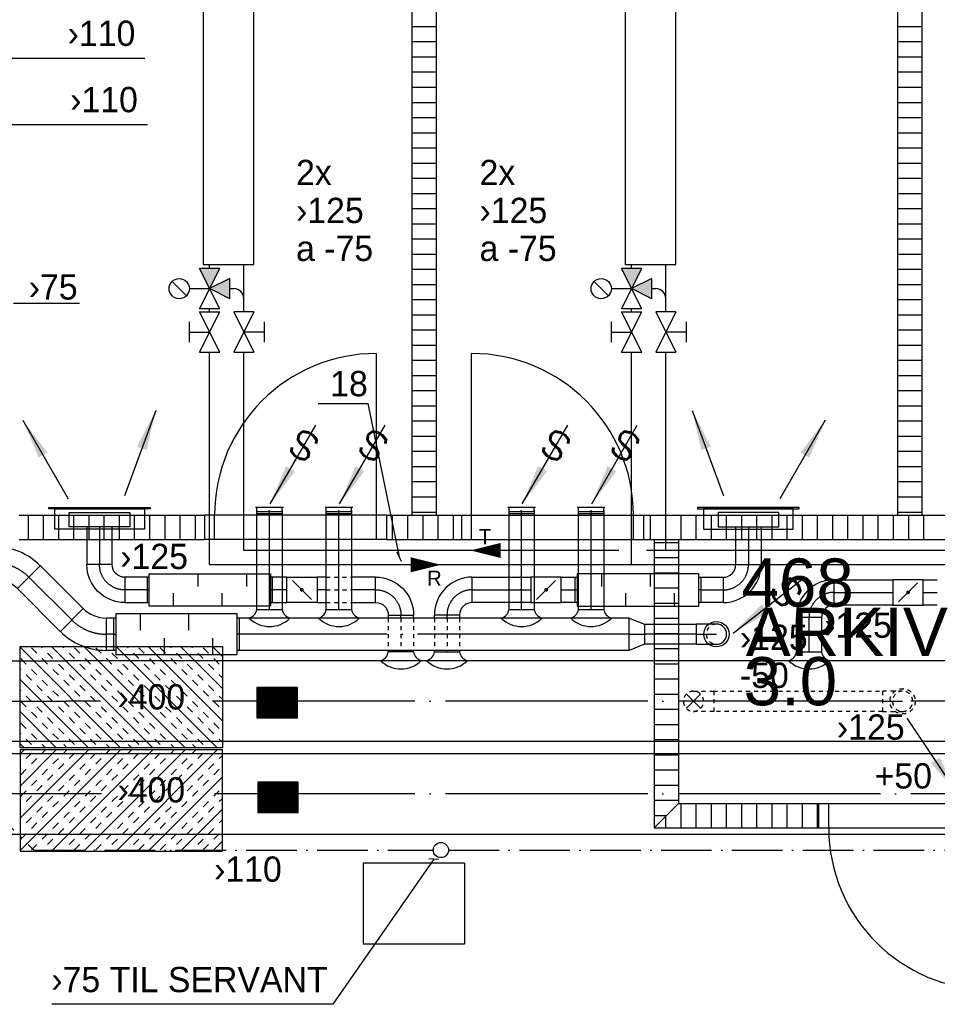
# Model space of a CAD drawing. Header units: millimetres. Extents: x 0 to 83130, y 0 to 53088.
# Tile 10 of 105: x 15207 to 19741, y 13316 to 18184. Entities that reach past the tile are written whole.
import ezdxf
from ezdxf.enums import TextEntityAlignment as Align

# ---------------------------------------------------------------- set-up
doc = ezdxf.new("R2010")
doc.units = ezdxf.units.MM
doc.header["$LTSCALE"] = 50
doc.header["$MEASUREMENT"] = 0
doc.header["$PDMODE"] = 1
for name, pattern in [('2V-CENT', [23, 20, -1.5, 0, -1.5]), ('V-GOMD', [0.8, 0.4, -0.4]), ('V-KU', [2, 1, 1]), ('V-SPV', [7, 5, -1, 0, -1]), ('V-V', [2, 1, 1])]:
    doc.linetypes.add(name, pattern=pattern)
doc.layers.get('0').update_dxf_attribs({"linetype": 'CONTINUOUS'})
for name, color, linetype in [('20604A200D001$0$832 Rominfo', 7, 'CONTINUOUS'), ('20604A200D001$0$A12-HEL4', 251, 'CONTINUOUS'), ('20604A200D001$0$A24-HEL1', 251, 'CONTINUOUS'), ('20604A200D001$0$A24-HEL2', 251, 'CONTINUOUS'), ('20604A200D001$0$A24-SKR1', 251, 'CONTINUOUS'), ('V060-', 3, 'CONTINUOUS'), ('V061-', 1, 'CONTINUOUS'), ('V070-', 3, 'CONTINUOUS'), ('V071-', 1, 'CONTINUOUS'), ('V090-', 2, 'CONTINUOUS'), ('V091-', 1, 'CONTINUOUS'), ('V110', 1, 'CONTINUOUS'), ('V110-', 6, 'CONTINUOUS'), ('V111-', 1, 'CONTINUOUS'), ('xref', 7, 'CONTINUOUS')]:
    doc.layers.add(name, color=color, linetype=linetype)
doc.styles.add('20604A200D001$0$Arial', font='arial.ttf', dxfattribs={"height": 238.125})
doc.styles.add('FISO', font='fiso')
doc.styles.add('ISO', font='ISO')
doc.styles.add('SIMPLEX', font='SIMPLEX')

# ---------------------------------------------------------------- blocks, each defined once
blk = doc.blocks.new('KSP_P', base_point=(16239.5, 22597.5))
at = {"color": 0, "linetype": 'ByBlock'}
for p, q in [((16240, 22598), (16239, 22598)), ((16239, 22598), (16239, 22597)), ((16240, 22597), (16240, 22598)), ((16239, 22597), (16240, 22597))]:
    blk.add_line(p, q, dxfattribs=at)
blk = doc.blocks.new('2SP_P', base_point=(16239.5, 22597.5))
for p in [(16239, 22597.5), (16240, 22597.5)]:
    blk.add_point(p)
at = {"color": 0, "linetype": 'ByBlock'}
blk.add_blockref('KSP_P', (16239.5, 22597.5), dxfattribs=at)
at = {"style": 'SIMPLEX', "flags": 3}
blk.add_attdef('0', (16239.5, 22597.5), '', height=1, dxfattribs=at)
blk = doc.blocks.new('CBOJ90_PB', base_point=(86107, 31352))
at = {"color": 0, "linetype": 'ByBlock'}
blk.add_arc((86106, 31353), 1, 270, 360, dxfattribs=at)
blk = doc.blocks.new('KBOJ90_PB', base_point=(86107, 31352))
at = {"color": 0, "linetype": 'ByBlock'}
for p, q in [((86106.5, 31353), (86107.5, 31353)), ((86106, 31352.5), (86106, 31351.5))]:
    blk.add_line(p, q, dxfattribs=at)
for radius in [1.5, 0.5]:
    blk.add_arc((86106, 31353), radius, 270, 360, dxfattribs=at)
blk = doc.blocks.new('3BOJ90_PB', base_point=(86107, 31352))
for p in [(86107, 31353), (86106, 31352)]:
    blk.add_point(p)
at = {"color": 1, "linetype": '2V-CENT'}
blk.add_blockref('CBOJ90_PB', (86107, 31352), dxfattribs=at)
at = {"color": 0, "linetype": 'ByBlock'}
blk.add_blockref('KBOJ90_PB', (86107, 31352), dxfattribs=at)
at = {"style": 'ISO', "flags": 3}
blk.add_attdef('0', (86107, 31352), '', height=1, dxfattribs=at)
blk = doc.blocks.new('LD_P')
for p, q in [((-0.5, 0.5), (-0.5, -0.5)), ((0.5, 0.5), (-0.5, 0.5)), ((0.5, -0.5), (0.5, 0.5)), ((-0.5, -0.5), (0.5, -0.5))]:
    blk.add_line(p, q)
at = {"color": 1}
for p, q in [((-0.3, 0.5), (-0.3, 0.1)), ((0.1, 0.5), (0.1, 0.1)), ((-0.1, -0.5), (-0.1, -0.1)), ((0.3, -0.5), (0.3, -0.1))]:
    blk.add_line(p, q, dxfattribs=at)
blk = doc.blocks.new('C3A', base_point=(16246, 22590.5))
at = {"color": 0, "linetype": 'ByBlock'}
blk.add_line((16247, 22590.5), (16246, 22590.5), dxfattribs=at)
blk = doc.blocks.new('K3A', base_point=(16246, 22590.5))
at = {"color": 0, "linetype": 'ByBlock'}
for p, q in [((16246, 22591), (16247, 22591)), ((16247, 22591), (16247, 22590)), ((16247, 22590), (16246, 22590))]:
    blk.add_line(p, q, dxfattribs=at)
blk = doc.blocks.new('33A', base_point=(16246, 22590.5))
blk.add_point((16247, 22590.5))
at = {"color": 0, "linetype": 'ByBlock'}
blk.add_blockref('K3A', (16246, 22590.5), dxfattribs=at)
at = {"color": 1, "linetype": '2V-CENT'}
blk.add_blockref('C3A', (16246, 22590.5), dxfattribs=at)
at = {"style": 'SIMPLEX', "flags": 3}
blk.add_attdef('0', (16246, 22590.5), '', height=1, dxfattribs=at)
blk = doc.blocks.new('SPJALL', base_point=(16229, 22594))
at = {"color": 1}
blk.add_line((16228.625, 22593.625), (16229.375, 22594.375), dxfattribs=at)
at = {"color": 1, "const_width": 0.075}
blk.add_lwpolyline([(16229, 22594.0375, -1), (16229, 22593.9625, -1), (16229, 22594.0375, -1)], format="xyb", dxfattribs=at)
blk = doc.blocks.new('V420', base_point=(455, 404.5))
blk.add_line((455, 404.5), (464, 404.5))
blk.add_solid([(455, 404.5), (459, 405), (459, 404)])
blk = doc.blocks.new('V421', base_point=(455.5, 404.5))
at = {"rotation": 180}
blk.add_blockref('V420', (464.5, 404.5), dxfattribs=at)
blk = doc.blocks.new('VUN')
at = {"color": 0}
blk.add_circle((0, 0), 0.5, dxfattribs=at)
blk = doc.blocks.new('VAGG_P', base_point=(16250.5, 22586.5))
for p, q in [((16250, 22587.5), (16251, 22587.5)), ((16250, 22587.5), (16250, 22586.5)), ((16251, 22587.5), (16251, 22586.5))]:
    blk.add_line(p, q)
at = {"color": 6}
blk.add_line((16249.95, 22586.5), (16251.05, 22586.5), dxfattribs=at)
blk = doc.blocks.new('V422', base_point=(16230, 22585))
blk.add_blockref('V420', (16230, 22585))
at = {"style": 'SIMPLEX'}
blk.add_text('s', height=4, rotation=90, dxfattribs=at).set_placement((16238, 22585), align=Align.CENTER)
blk = doc.blocks.new('CCDIMF_160X100X75', base_point=(3095.5, 30301.1))
at = {"color": 0, "linetype": 'ByBlock'}
blk.add_line((3058, 30301.1), (3133, 30301.1), dxfattribs=at)
blk = doc.blocks.new('KCDIMF_160X100X75', base_point=(3095.5, 30301.1))
at = {"color": 0, "linetype": 'ByBlock'}
for p, q in [((3058, 30221.1), (3058, 30381.1)), ((3058, 30381.1), (3133, 30351.1)), ((3133, 30351.1), (3133, 30251.1)), ((3133, 30251.1), (3058, 30221.1))]:
    blk.add_line(p, q, dxfattribs=at)
blk = doc.blocks.new('3CDIMF_160X100X75', base_point=(3095.5, 30301.1))
for p in [(3058, 30301.1), (3133, 30301.1)]:
    blk.add_point(p)
at = {"color": 0, "linetype": 'ByBlock'}
blk.add_blockref('KCDIMF_160X100X75', (3095.5, 30301.1), dxfattribs=at)
at = {"color": 1, "linetype": '2V-CENT'}
blk.add_blockref('CCDIMF_160X100X75', (3095.5, 30301.1), dxfattribs=at)
at = {"style": 'SIMPLEX', "flags": 3}
blk.add_attdef('0', (3095.5, 30301.1), '', height=1, dxfattribs=at)
blk = doc.blocks.new('CBOJ90_NB', base_point=(86107.402, 31352.24))
at = {"color": 0, "linetype": 'ByBlock'}
blk.add_line((86106.402, 31352.24), (86107.402, 31352.24), dxfattribs=at)
blk = doc.blocks.new('CIRC_P', base_point=(16254, 22587))
blk.add_circle((16254, 22587), 0.5)
blk = doc.blocks.new('TLCG90', base_point=(0, 5))
at = {"color": 1, "linetype": 'V-GOMD'}
for p, q in [((-0.346, 5.346), (0.346, 4.654)), ((-0.346, 4.654), (0.346, 5.346))]:
    blk.add_line(p, q, dxfattribs=at)
blk = doc.blocks.new('CBOJ45_P', base_point=(16236.061, 22619.837))
at = {"color": 0, "linetype": 'ByBlock'}
blk.add_arc((16235.44, 22621.337, 0.686), 1.5, 270, 315, dxfattribs=at)
blk = doc.blocks.new('KBOJ45_P', base_point=(16236.061, 22619.837))
at = {"color": 0, "linetype": 'ByBlock'}
for p, q in [((16236.147, 22620.63), (16236.854, 22619.923)), ((16235.44, 22619.337, 0.686), (16235.44, 22620.337, 0.686))]:
    blk.add_line(p, q, dxfattribs=at)
for radius in [1, 2]:
    blk.add_arc((16235.44, 22621.337, 0.686), radius, 270, 315, dxfattribs=at)
blk = doc.blocks.new('3BOJ45_P', base_point=(16236.061, 22619.837))
for p in [(16236.501, 22620.276), (16235.44, 22619.837)]:
    blk.add_point(p)
at = {"color": 0, "linetype": 'ByBlock'}
blk.add_blockref('KBOJ45_P', (16236.061, 22619.837), dxfattribs=at)
at = {"color": 1, "linetype": '2V-CENT'}
blk.add_blockref('CBOJ45_P', (16236.061, 22619.837), dxfattribs=at)
at = {"style": 'ISO', "flags": 3}
blk.add_attdef('0', (16236.061, 22619.837), '', height=1, dxfattribs=at)
blk = doc.blocks.new('*X181')
at = {"color": 0}
for p, q in [((14076.9, 14076.9), (14573.6, 14573.6)), ((14076.9, 14236), (14414.5, 14573.6)), ((14076.9, 14395.1), (14255.4, 14573.6)), ((14076.9, 14554.2), (14096.3, 14573.6)), ((14106.8, 14531), (14133.3, 14557.6)), ((14186.3, 14557.6), (14202.4, 14573.6)), ((14232.7, 14073.6), (14732.7, 14573.6)), ((14292.4, 14557.6), (14308.4, 14573.6)), ((14318.9, 14531), (14345.4, 14557.6)), ((14391.8, 14073.6), (14891.8, 14573.6)), ((14425, 14531), (14451.5, 14557.6)), ((14504.5, 14557.6), (14520.6, 14573.6)), ((14550.9, 14073.6), (15050.9, 14573.6)), ((14610.6, 14557.6), (14626.6, 14573.6)), ((14637.1, 14531), (14663.6, 14557.6)), ((14743.2, 14531), (14769.7, 14557.6)), ((14822.7, 14557.6), (14838.8, 14573.6)), ((14928.8, 14557.6), (14944.8, 14573.6)), ((14955.3, 14531), (14981.8, 14557.6)), ((14076.9, 14501.1), (14080.3, 14504.5)), ((14133.3, 14504.5), (14159.8, 14531)), ((14239.4, 14504.5), (14265.9, 14531)), ((14265.9, 14478), (14292.4, 14504.5)), ((14371.9, 14478), (14398.5, 14504.5)), ((14451.5, 14504.5), (14478, 14531)), ((14557.6, 14504.5), (14584.1, 14531)), ((14584.1, 14478), (14610.6, 14504.5)), ((14690.1, 14478), (14716.7, 14504.5)), ((14769.7, 14504.5), (14796.2, 14531)), ((14875.8, 14504.5), (14902.3, 14531)), ((14902.3, 14478), (14928.8, 14504.5)), ((15008.3, 14478), (15034.9, 14504.5)), ((15061.4, 14531), (15076.9, 14546.5)), ((14080.3, 14451.5), (14106.8, 14478)), ((14186.3, 14451.5), (14212.8, 14478)), ((14398.5, 14451.5), (14425, 14478)), ((14504.5, 14451.5), (14531, 14478)), ((14716.7, 14451.5), (14743.2, 14478)), ((14822.7, 14451.5), (14849.2, 14478)), ((15034.9, 14451.5), (15061.4, 14478)), ((14133.3, 14398.5), (14159.8, 14425)), ((14212.8, 14425), (14239.4, 14451.5)), ((14318.9, 14425), (14345.4, 14451.5)), ((14345.4, 14398.5), (14371.9, 14425)), ((14451.5, 14398.5), (14478, 14425)), ((14531, 14425), (14557.6, 14451.5)), ((14637.1, 14425), (14663.6, 14451.5)), ((14663.6, 14398.5), (14690.1, 14425)), ((14710, 14073.6), (15076.9, 14440.5)), ((14769.7, 14398.5), (14796.2, 14425)), ((14849.2, 14425), (14875.8, 14451.5)), ((14955.3, 14425), (14981.8, 14451.5)), ((14981.8, 14398.5), (15008.3, 14425)), ((14080.3, 14345.4), (14106.8, 14371.9)), ((14159.8, 14371.9), (14186.3, 14398.5)), ((14265.9, 14371.9), (14292.4, 14398.5)), ((14292.4, 14345.4), (14318.9, 14371.9)), ((14398.5, 14345.4), (14425, 14371.9)), ((14478, 14371.9), (14504.5, 14398.5)), ((14584.1, 14371.9), (14610.6, 14398.5)), ((14610.6, 14345.4), (14637.1, 14371.9)), ((14716.7, 14345.4), (14743.2, 14371.9)), ((14796.2, 14371.9), (14822.7, 14398.5)), ((14902.3, 14371.9), (14928.8, 14398.5)), ((14928.8, 14345.4), (14955.3, 14371.9)), ((15034.9, 14345.4), (15061.4, 14371.9)), ((14106.8, 14318.9), (14133.3, 14345.4)), ((14212.8, 14318.9), (14239.4, 14345.4)), ((14239.4, 14292.4), (14265.9, 14318.9)), ((14345.4, 14292.4), (14371.9, 14318.9)), ((14425, 14318.9), (14451.5, 14345.4)), ((14531, 14318.9), (14557.6, 14345.4)), ((14557.6, 14292.4), (14584.1, 14318.9)), ((14663.6, 14292.4), (14690.1, 14318.9)), ((14743.2, 14318.9), (14769.7, 14345.4)), ((14849.2, 14318.9), (14875.8, 14345.4)), ((14875.8, 14292.4), (14902.3, 14318.9)), ((14981.8, 14292.4), (15008.3, 14318.9)), ((15061.4, 14318.9), (15076.9, 14334.4)), ((14076.9, 14289), (14080.3, 14292.4)), ((14159.8, 14265.9), (14186.3, 14292.4)), ((14186.3, 14239.4), (14212.8, 14265.9)), ((14292.4, 14239.4), (14318.9, 14265.9)), ((14371.9, 14265.9), (14398.5, 14292.4)), ((14478, 14265.9), (14504.5, 14292.4)), ((14504.5, 14239.4), (14531, 14265.9)), ((14610.6, 14239.4), (14637.1, 14265.9)), ((14690.1, 14265.9), (14716.7, 14292.4)), ((14796.2, 14265.9), (14822.7, 14292.4)), ((14822.7, 14239.4), (14849.2, 14265.9)), ((14869.1, 14073.6), (15076.9, 14281.4)), ((14928.8, 14239.4), (14955.3, 14265.9)), ((15008.3, 14265.9), (15034.9, 14292.4)), ((14106.8, 14212.8), (14133.3, 14239.4)), ((14133.3, 14186.3), (14159.8, 14212.8)), ((14239.4, 14186.3), (14265.9, 14212.8)), ((14318.9, 14212.8), (14345.4, 14239.4)), ((14425, 14212.8), (14451.5, 14239.4)), ((14451.5, 14186.3), (14478, 14212.8)), ((14557.6, 14186.3), (14584.1, 14212.8)), ((14637.1, 14212.8), (14663.6, 14239.4)), ((14743.2, 14212.8), (14769.7, 14239.4)), ((14769.7, 14186.3), (14796.2, 14212.8)), ((14875.8, 14186.3), (14902.3, 14212.8)), ((14955.3, 14212.8), (14981.8, 14239.4)), ((15061.4, 14212.8), (15076.9, 14228.3)), ((14076.9, 14182.9), (14080.3, 14186.3)), ((14265.9, 14159.8), (14292.4, 14186.3)), ((14371.9, 14159.8), (14398.5, 14186.3)), ((14584.1, 14159.8), (14610.6, 14186.3)), ((14690.1, 14159.8), (14716.7, 14186.3)), ((14902.3, 14159.8), (14928.8, 14186.3)), ((15008.3, 14159.8), (15034.9, 14186.3)), ((14080.3, 14133.3), (14106.8, 14159.8)), ((14186.3, 14133.3), (14212.8, 14159.8)), ((14212.8, 14106.8), (14239.4, 14133.3)), ((14318.9, 14106.8), (14345.4, 14133.3)), ((14398.5, 14133.3), (14425, 14159.8)), ((14504.5, 14133.3), (14531, 14159.8)), ((14531, 14106.8), (14557.6, 14133.3)), ((14637.1, 14106.8), (14663.6, 14133.3)), ((14716.7, 14133.3), (14743.2, 14159.8)), ((14822.7, 14133.3), (14849.2, 14159.8)), ((14849.2, 14106.8), (14875.8, 14133.3)), ((14955.3, 14106.8), (14981.8, 14133.3)), ((15028.2, 14073.6), (15076.9, 14122.3)), ((15034.9, 14133.3), (15061.4, 14159.8)), ((14133.3, 14080.3), (14159.8, 14106.8)), ((14179.7, 14073.6), (14186.3, 14080.3)), ((14285.7, 14073.6), (14292.4, 14080.3)), ((14345.4, 14080.3), (14371.9, 14106.8)), ((14451.5, 14080.3), (14478, 14106.8)), ((14497.9, 14073.6), (14504.5, 14080.3)), ((14603.9, 14073.6), (14610.6, 14080.3)), ((14663.6, 14080.3), (14690.1, 14106.8)), ((14769.7, 14080.3), (14796.2, 14106.8)), ((14816.1, 14073.6), (14822.7, 14080.3)), ((14922.1, 14073.6), (14928.8, 14080.3)), ((14981.8, 14080.3), (15008.3, 14106.8))]:
    blk.add_line(p, q, dxfattribs=at)
blk = doc.blocks.new('*X123')
at = {"color": 0}
for p, q in [((52042.3, 22944.8), (52338.1, 23240.6)), ((52042.3, 22953.7), (52329.2, 23240.6)), ((52042.3, 22962.5), (52320.4, 23240.6)), ((52042.3, 22971.4), (52311.6, 23240.6)), ((52042.3, 22980.2), (52302.7, 23240.6)), ((52042.3, 22989), (52293.9, 23240.6)), ((52042.3, 22997.9), (52285, 23240.6)), ((52042.3, 23006.7), (52276.2, 23240.6)), ((52042.3, 23015.6), (52267.4, 23240.6)), ((52042.3, 23024.4), (52258.5, 23240.6)), ((52042.3, 23033.2), (52249.7, 23240.6)), ((52042.3, 23042.1), (52240.8, 23240.6)), ((52042.3, 23050.9), (52232, 23240.6)), ((52042.3, 23059.7), (52223.2, 23240.6)), ((52042.3, 23068.6), (52214.3, 23240.6)), ((52042.3, 23077.4), (52205.5, 23240.6)), ((52042.3, 23086.3), (52196.7, 23240.6)), ((52042.3, 23095.1), (52187.8, 23240.6)), ((52042.3, 23103.9), (52179, 23240.6)), ((52042.3, 23112.8), (52170.1, 23240.6)), ((52042.3, 23121.6), (52161.3, 23240.6)), ((52042.3, 23130.5), (52152.5, 23240.6)), ((52042.3, 23139.3), (52143.6, 23240.6)), ((52042.3, 23148.1), (52134.8, 23240.6)), ((52042.3, 23157), (52125.9, 23240.6)), ((52042.3, 23165.8), (52117.1, 23240.6)), ((52042.3, 23174.7), (52108.3, 23240.6)), ((52042.3, 23183.5), (52099.4, 23240.6)), ((52042.3, 23192.3), (52090.6, 23240.6)), ((52042.3, 23201.2), (52081.7, 23240.6)), ((52042.3, 23210), (52072.9, 23240.6)), ((52042.3, 23218.8), (52064.1, 23240.6)), ((52042.3, 23227.7), (52055.2, 23240.6)), ((52042.3, 23236.5), (52046.4, 23240.6)), ((52046.9, 22940.6), (52346.9, 23240.6)), ((52055.8, 22940.6), (52355.8, 23240.6)), ((52064.6, 22940.6), (52364.6, 23240.6)), ((52073.4, 22940.6), (52373.4, 23240.6)), ((52082.3, 22940.6), (52382.3, 23240.6)), ((52091.1, 22940.6), (52391.1, 23240.6)), ((52099.9, 22940.6), (52399.9, 23240.6)), ((52108.8, 22940.6), (52408.8, 23240.6)), ((52117.6, 22940.6), (52417.6, 23240.6)), ((52126.5, 22940.6), (52426.5, 23240.6)), ((52135.3, 22940.6), (52435.3, 23240.6)), ((52144.1, 22940.6), (52442.3, 23238.8)), ((52153, 22940.6), (52442.3, 23229.9)), ((52161.8, 22940.6), (52442.3, 23221.1)), ((52170.7, 22940.6), (52442.3, 23212.3)), ((52179.5, 22940.6), (52442.3, 23203.4)), ((52188.3, 22940.6), (52442.3, 23194.6)), ((52197.2, 22940.6), (52442.3, 23185.7)), ((52206, 22940.6), (52442.3, 23176.9)), ((52214.9, 22940.6), (52442.3, 23168.1)), ((52223.7, 22940.6), (52442.3, 23159.2)), ((52232.5, 22940.6), (52442.3, 23150.4)), ((52241.4, 22940.6), (52442.3, 23141.5)), ((52250.2, 22940.6), (52442.3, 23132.7)), ((52259, 22940.6), (52442.3, 23123.9)), ((52267.9, 22940.6), (52442.3, 23115)), ((52276.7, 22940.6), (52442.3, 23106.2)), ((52285.6, 22940.6), (52442.3, 23097.4)), ((52294.4, 22940.6), (52442.3, 23088.5)), ((52303.2, 22940.6), (52442.3, 23079.7)), ((52312.1, 22940.6), (52442.3, 23070.8)), ((52320.9, 22940.6), (52442.3, 23062)), ((52329.8, 22940.6), (52442.3, 23053.2)), ((52338.6, 22940.6), (52442.3, 23044.3)), ((52347.4, 22940.6), (52442.3, 23035.5)), ((52356.3, 22940.6), (52442.3, 23026.6)), ((52365.1, 22940.6), (52442.3, 23017.8)), ((52374, 22940.6), (52442.3, 23009)), ((52382.8, 22940.6), (52442.3, 23000.1)), ((52391.6, 22940.6), (52442.3, 22991.3)), ((52400.5, 22940.6), (52442.3, 22982.4)), ((52409.3, 22940.6), (52442.3, 22973.6)), ((52418.1, 22940.6), (52442.3, 22964.8)), ((52427, 22940.6), (52442.3, 22955.9)), ((52435.8, 22940.6), (52442.3, 22947.1))]:
    blk.add_line(p, q, dxfattribs=at)
blk = doc.blocks.new('20604A200D001')
at = {"layer": '20604A200D001$0$A12-HEL4', "color": 7}
for points in [[(32374.5, 11683), (32374.5, 11283)], [(32874.5, 11683), (32374.5, 11683)], [(32874.5, 11683), (32874.5, 11283)], [(32874.5, 11283), (32374.5, 11283)]]:
    blk.add_lwpolyline(points, dxfattribs=at)
at = {"layer": '20604A200D001$0$A24-HEL1', "color": 7}
for points in [[(32439.5, 13403), (32439.5, 14203)], [(32909.5, 13403), (32909.5, 14203)], [(32489.5, 13403), (31589.5, 13403)], [(31639.5, 13283), (31639.5, 13403)], [(32439.5, 13283), (32439.5, 13403)], [(32859.5, 13403), (33759.5, 13403)], [(32909.5, 13283), (32909.5, 13403)], [(33709.5, 13283), (33709.5, 13403)], [(32489.5, 13283), (31589.5, 13283)], [(32859.5, 13283), (33759.5, 13283)], [(34624.5, 11978), (35524.5, 11978)], [(34674.5, 11858), (34674.5, 11978)], [(34624.5, 11858), (35524.5, 11858)]]:
    blk.add_lwpolyline(points, dxfattribs=at)
for centre, start, end in [((32439.5, 13403), 90, 179.9999), ((32909.5, 13403), 0.0005, 90), ((35474.5, 11858), 180, 270)]:
    blk.add_arc(centre, 800, start, end, dxfattribs=at)
at = {"layer": '20604A200D001$0$A24-HEL2', "color": 7}
for points in [[(32614.5, 18408), (32614.5, 13403)], [(32734.5, 18408), (32734.5, 13403)], [(35014.5, 18408), (35014.5, 13403)], [(35134.5, 18408), (35134.5, 13403)], [(30674.5, 13403), (31589.5, 13403)], [(31589.5, 13403), (31589.5, 13283)], [(32489.5, 13403), (32489.5, 13283)], [(32489.5, 13403), (32859.5, 13403)], [(32859.5, 13403), (32859.5, 13283)], [(33759.5, 13403), (33759.5, 13283)], [(33759.5, 13403), (36389.5, 13403)], [(30674.5, 13283), (31589.5, 13283)], [(32489.5, 13283), (32859.5, 13283)], [(33759.5, 13283), (36389.5, 13283)], [(33812, 13283), (33812, 11858)], [(33932, 13283), (33932, 11978)], [(33932, 11978), (34624.5, 11978)], [(34624.5, 11978), (34624.5, 11858)], [(33812, 11858), (34624.5, 11858)]]:
    blk.add_lwpolyline(points, dxfattribs=at)
at = {"layer": '20604A200D001$0$A24-SKR1', "color": 7}
for points in [[(32614.5, 15819.4), (32734.5, 15819.4)], [(35014.5, 15819.4), (35134.5, 15819.4)], [(32614.5, 15744.4), (32734.5, 15744.4)], [(35014.5, 15744.4), (35134.5, 15744.4)], [(32614.5, 15669.4), (32734.5, 15669.4)], [(35014.5, 15669.4), (35134.5, 15669.4)], [(32614.5, 15594.4), (32734.5, 15594.4)], [(35014.5, 15594.4), (35134.5, 15594.4)], [(32614.5, 15519.4), (32734.5, 15519.4)], [(35014.5, 15519.4), (35134.5, 15519.4)], [(32614.5, 15444.4), (32734.5, 15444.4)], [(35014.5, 15444.4), (35134.5, 15444.4)], [(32614.5, 15369.4), (32734.5, 15369.4)], [(35014.5, 15369.4), (35134.5, 15369.4)], [(32614.5, 15294.4), (32734.5, 15294.4)], [(35014.5, 15294.4), (35134.5, 15294.4)], [(32614.5, 15219.4), (32734.5, 15219.4)], [(35014.5, 15219.4), (35134.5, 15219.4)], [(32614.5, 15144.4), (32734.5, 15144.4)], [(35014.5, 15144.4), (35134.5, 15144.4)], [(32614.5, 15069.4), (32734.5, 15069.4)], [(35014.5, 15069.4), (35134.5, 15069.4)], [(32614.5, 14994.4), (32734.5, 14994.4)], [(35014.5, 14994.4), (35134.5, 14994.4)], [(32614.5, 14919.4), (32734.5, 14919.4)], [(35014.5, 14919.4), (35134.5, 14919.4)], [(32614.5, 14844.4), (32734.5, 14844.4)], [(35014.5, 14844.4), (35134.5, 14844.4)], [(32614.5, 14769.4), (32734.5, 14769.4)], [(35014.5, 14769.4), (35134.5, 14769.4)], [(32614.5, 14694.4), (32734.5, 14694.4)], [(35014.5, 14694.4), (35134.5, 14694.4)], [(32614.5, 14619.4), (32734.5, 14619.4)], [(35014.5, 14619.4), (35134.5, 14619.4)], [(32614.5, 14544.4), (32734.5, 14544.4)], [(35014.5, 14544.4), (35134.5, 14544.4)], [(32614.5, 14469.4), (32734.5, 14469.4)], [(35014.5, 14469.4), (35134.5, 14469.4)], [(32614.5, 14394.4), (32734.5, 14394.4)], [(35014.5, 14394.4), (35134.5, 14394.4)], [(32614.5, 14319.4), (32734.5, 14319.4)], [(35014.5, 14319.4), (35134.5, 14319.4)], [(32614.5, 14244.4), (32734.5, 14244.4)], [(35014.5, 14244.4), (35134.5, 14244.4)], [(32614.5, 14169.4), (32734.5, 14169.4)], [(35014.5, 14169.4), (35134.5, 14169.4)], [(32614.5, 14094.4), (32734.5, 14094.4)], [(35014.5, 14094.4), (35134.5, 14094.4)], [(32614.5, 14019.4), (32734.5, 14019.4)], [(35014.5, 14019.4), (35134.5, 14019.4)], [(32614.5, 13944.4), (32734.5, 13944.4)], [(35014.5, 13944.4), (35134.5, 13944.4)], [(32614.5, 13869.4), (32734.5, 13869.4)], [(35014.5, 13869.4), (35134.5, 13869.4)], [(32614.5, 13794.4), (32734.5, 13794.4)], [(35014.5, 13794.4), (35134.5, 13794.4)], [(32614.5, 13719.4), (32734.5, 13719.4)], [(35014.5, 13719.4), (35134.5, 13719.4)], [(32614.5, 13644.4), (32734.5, 13644.4)], [(35014.5, 13644.4), (35134.5, 13644.4)], [(32614.5, 13569.4), (32734.5, 13569.4)], [(35014.5, 13569.4), (35134.5, 13569.4)], [(32614.5, 13494.4), (32734.5, 13494.4)], [(35014.5, 13494.4), (35134.5, 13494.4)], [(30719.5, 13283), (30719.5, 13403)], [(30794.5, 13283), (30794.5, 13403)], [(30869.5, 13283), (30869.5, 13403)], [(30944.5, 13283), (30944.5, 13403)], [(31019.5, 13283), (31019.5, 13403)], [(31094.5, 13283), (31094.5, 13403)], [(31169.5, 13283), (31169.5, 13403)], [(31244.5, 13283), (31244.5, 13403)], [(31319.5, 13283), (31319.5, 13403)], [(31394.5, 13283), (31394.5, 13403)], [(31469.5, 13283), (31469.5, 13403)], [(31544.5, 13283), (31544.5, 13403)], [(32519.5, 13283), (32519.5, 13403)], [(32594.5, 13283), (32594.5, 13403)], [(32614.5, 13419.4), (32734.5, 13419.4)], [(32669.5, 13283), (32669.5, 13403)], [(32744.5, 13283), (32744.5, 13403)], [(32819.5, 13283), (32819.5, 13403)], [(33794.5, 13283), (33794.5, 13403)], [(33869.5, 13283), (33869.5, 13403)], [(33944.5, 13283), (33944.5, 13403)], [(34019.5, 13283), (34019.5, 13403)], [(34094.5, 13283), (34094.5, 13403)], [(34169.5, 13283), (34169.5, 13403)], [(34244.5, 13283), (34244.5, 13403)], [(34319.5, 13283), (34319.5, 13403)], [(34394.5, 13283), (34394.5, 13403)], [(34469.5, 13283), (34469.5, 13403)], [(34544.5, 13283), (34544.5, 13403)], [(34619.5, 13283), (34619.5, 13403)], [(34694.5, 13283), (34694.5, 13403)], [(34769.5, 13283), (34769.5, 13403)], [(34844.5, 13283), (34844.5, 13403)], [(34919.5, 13283), (34919.5, 13403)], [(34994.5, 13283), (34994.5, 13403)], [(35014.5, 13419.4), (35134.5, 13419.4)], [(35069.5, 13283), (35069.5, 13403)], [(35144.5, 13283), (35144.5, 13403)], [(33812, 13269.4), (33932, 13269.4)], [(33812, 13194.4), (33932, 13194.4)], [(33812, 13119.4), (33932, 13119.4)], [(33812, 13044.4), (33932, 13044.4)], [(33812, 12969.4), (33932, 12969.4)], [(33812, 12894.4), (33932, 12894.4)], [(33812, 12819.4), (33932, 12819.4)], [(33812, 12744.4), (33932, 12744.4)], [(33812, 12669.4), (33932, 12669.4)], [(33812, 12594.4), (33932, 12594.4)], [(33812, 12519.4), (33932, 12519.4)], [(33812, 12444.4), (33932, 12444.4)], [(33812, 12369.4), (33932, 12369.4)], [(33812, 12294.4), (33932, 12294.4)], [(33812, 12219.4), (33932, 12219.4)], [(33812, 12144.4), (33932, 12144.4)], [(33812, 12069.4), (33932, 12069.4)], [(33812, 11994.4), (33932, 11994.4)], [(33932, 11978), (33812, 11858)], [(33944.5, 11858), (33944.5, 11978)], [(34019.5, 11858), (34019.5, 11978)], [(34094.5, 11858), (34094.5, 11978)], [(34169.5, 11858), (34169.5, 11978)], [(34244.5, 11858), (34244.5, 11978)], [(34319.5, 11858), (34319.5, 11978)], [(34394.5, 11858), (34394.5, 11978)], [(34469.5, 11858), (34469.5, 11978)], [(34544.5, 11858), (34544.5, 11978)], [(34619.5, 11858), (34619.5, 11978)], [(33812, 11919.4), (33873.4, 11919.4)], [(33869.5, 11858), (33869.5, 11915.5)]]:
    blk.add_lwpolyline(points, dxfattribs=at)
at = {"layer": '20604A200D001$0$832 Rominfo', "color": 7, "style": '20604A200D001$0$Arial'}
for s, p in [('468', (34243.6, 12951.5)), ('ARKIV', (34264.7, 12707.7)), ('3.0', (34253.8, 12463.9))]:
    blk.add_text(s, height=238.12, dxfattribs=at).set_placement(p)

msp = doc.modelspace()

# ---------------------------------------------------------------- linework, layer by layer
at = {"layer": 'V060-', "linetype": 'Continuous'}
for p, q in [((16378.97, 15268.7), (16378.97, 15759.79)), ((16503.97, 15759.79), (16503.97, 15268.7)), ((16722, 15268.7), (16722, 15759.79)), ((16847, 15759.79), (16847, 15268.7)), ((17624.95, 15268.7), (17624.95, 15759.79)), ((17749.95, 15759.79), (17749.95, 15268.7)), ((17967.97, 15268.7), (17967.97, 15759.79)), ((18092.97, 15759.79), (18092.97, 15268.7)), ((15538.9, 15676.99), (15538.9, 15489.79)), ((15663.9, 15489.79), (15663.9, 15676.99)), ((18745.71, 15489.79), (18745.71, 15676.99)), ((18870.71, 15676.99), (18870.71, 15489.79)), ((15308.73, 15484.99, 109.83), (15520.86, 15272.86, 109.83)), ((15837.03, 15427.68), (15726.46, 15427.68)), ((16526.44, 15427.68), (16457.03, 15427.68)), ((16722, 15427.68), (16676.44, 15427.68)), ((16965.97, 15427.68), (16847, 15427.68)), ((17443.63, 15427.68), (17733.17, 15427.68)), ((17883.17, 15427.68), (17952.58, 15427.68)), ((18572.58, 15427.68), (18683.15, 15427.68)), ((19232.55, 15415.11), (19522.09, 15415.11)), ((19672.09, 15415.11), (19741.5, 15415.11)), ((15407.73, 15159.73, 109.83), (15195.59, 15371.86, 109.83)), ((15726.46, 15302.68), (15837.03, 15302.68)), ((16457.03, 15302.68), (16526.44, 15302.68)), ((16676.44, 15302.68), (16722, 15302.68)), ((16847, 15302.68), (16965.97, 15302.68)), ((17733.17, 15302.68), (17443.63, 15302.68)), ((17952.58, 15302.68), (17883.17, 15302.68)), ((18683.15, 15302.68), (18572.58, 15302.68)), ((19522.09, 15290.11), (19232.55, 15290.11)), ((19741.5, 15290.11), (19672.09, 15290.11)), ((17028.53, 15240.58), (17028.53, 15226.17)), ((17153.53, 15226.17), (17153.53, 15240.58)), ((17256.08, 15226.17), (17256.08, 15240.58)), ((17381.08, 15240.58), (17381.08, 15226.17)), ((15634.09, 15226.17), (15671.93, 15226.17)), ((16291.93, 15226.17), (18172.78, 15226.17)), ((18172.78, 15226.17), (18220.67, 15226.17)), ((18294, 15196), (18550.95, 15196)), ((19045, 15058.83), (19045, 15228.01)), ((19170, 15228.01), (19170, 15058.83)), ((18550.95, 15096), (18294, 15096)), ((15671.93, 15066.17), (15634.09, 15066.17)), ((18172.78, 15066.17), (16291.93, 15066.17)), ((17028.53, 15066.17), (17028.53, 15058.83)), ((17153.53, 15058.83), (17153.53, 15066.17)), ((17256.08, 15058.83), (17256.08, 15066.17)), ((17381.08, 15066.17), (17381.08, 15058.83)), ((18220.67, 15066.17), (18172.78, 15066.17)), ((13825.71, 15014.29), (15438, 15015)), ((15438.43, 15015.48), (20610.62, 15015.48)), ((15438, 14615), (13825.71, 14614.29)), ((20610.62, 14615.48), (15438.43, 14615.48)), ((13299.45, 14556.12), (20610.62, 14556.12)), ((20610.62, 14156.12), (13299.45, 14156.12))]:
    msp.add_line(p, q, dxfattribs=at)
at = {"layer": 'V060-', "color": 1, "linetype": '2V-CENT'}
for p, q in [((16441.47, 15268.7), (16441.47, 15759.79)), ((16784.5, 15268.7), (16784.5, 15759.79)), ((17687.45, 15268.7), (17687.45, 15759.79)), ((18030.47, 15268.7), (18030.47, 15759.79)), ((15601.4, 15676.99), (15601.4, 15489.79)), ((18808.21, 15676.99), (18808.21, 15489.79)), ((15252.16, 15428.43, 109.83), (15464.29, 15216.29, 109.83)), ((15837.03, 15365.18), (15726.46, 15365.18)), ((16526.44, 15365.18), (16457.03, 15365.18)), ((16722, 15365.18), (16676.44, 15365.18)), ((16965.97, 15365.18), (16847, 15365.18)), ((17443.63, 15365.18), (17733.17, 15365.18)), ((17883.17, 15365.18), (17952.58, 15365.18)), ((18572.58, 15365.18), (18683.15, 15365.18)), ((19232.55, 15352.61), (19522.09, 15352.61)), ((19672.09, 15352.61), (19741.5, 15352.61)), ((17091.03, 15226.17), (17091.03, 15240.58)), ((17318.58, 15226.17), (17318.58, 15240.58)), ((19107.5, 15058.83), (19107.5, 15228.01)), ((15671.93, 15146.17), (15634.09, 15146.17)), ((18172.78, 15146.17), (16291.93, 15146.17)), ((18220.67, 15146.17), (18172.78, 15146.17)), ((18550.95, 15146), (18294, 15146)), ((17091.03, 15058.83), (17091.03, 15066.17)), ((17318.58, 15058.83), (17318.58, 15066.17)), ((13825.71, 14814.29), (15438, 14815)), ((15606.08, 14815.48), (15438.43, 14815.48)), ((20610.62, 14815.48), (16051.11, 14815.48)), ((15610.44, 14356.12), (13299.45, 14356.12)), ((20610.62, 14356.12), (16168.92, 14356.12))]:
    msp.add_line(p, q, dxfattribs=at)
at = {"layer": 'V060-', "color": 1, "linetype": 'V-GOMD'}
for p, q in [((16722, 15427.68), (16847, 15427.68)), ((16722, 15365.18), (16847, 15365.18)), ((16722, 15302.68), (16847, 15302.68)), ((17028.53, 15226.17), (17028.53, 15066.17)), ((17091.03, 15226.17), (17091.03, 15066.17)), ((17153.53, 15226.17), (17153.53, 15066.17)), ((17256.08, 15226.17), (17256.08, 15066.17)), ((17318.58, 15226.17), (17318.58, 15066.17)), ((17381.08, 15226.17), (17381.08, 15066.17)), ((18536.59, 14864.25), (18636.59, 14864.25)), ((18636, 14864.36), (19470.59, 14864.36)), ((18636.59, 14864.25), (18636.59, 14764.25)), ((19570, 14864.25), (19470, 14864.25)), ((19470, 14864.25), (19470, 14764.25)), ((19470.59, 14814.36), (18636, 14814.36)), ((18636.59, 14764.25), (18536.59, 14764.25)), ((19470.59, 14764.36), (18636, 14764.36)), ((19470, 14764.25), (19570, 14764.25))]:
    msp.add_line(p, q, dxfattribs=at)
at = {"layer": 'V060-'}
for p, q in [((16378.97, 15268.7), (16503.97, 15268.7)), ((16722, 15268.7), (16847, 15268.7)), ((17624.95, 15268.7), (17749.95, 15268.7)), ((17967.97, 15268.7), (18092.97, 15268.7)), ((17153.53, 15058.83), (17028.53, 15058.83)), ((17256.08, 15058.83), (17381.08, 15058.83)), ((19045, 15058.83), (19170, 15058.83))]:
    msp.add_line(p, q, dxfattribs=at)
at = {"layer": 'V060-', "linetype": 'ByBlock'}
for p, q in [((18650, 15196), (18550, 15196)), ((18550, 15196), (18550, 15096)), ((18550, 15096), (18650, 15096))]:
    msp.add_line(p, q, dxfattribs=at)
at = {"layer": 'V060-', "color": 1}
for points in [[(15208.89, 15084.84), (16208.89, 15084.84), (16208.89, 14584.84), (15208.89, 14584.84)], [(15208.89, 14073.59), (16208.89, 14073.59), (16208.89, 14573.59), (15208.89, 14573.59)]]:
    msp.add_lwpolyline(points, close=True, dxfattribs=at)
at = {"layer": 'V060-'}
for points in [[(16379.6, 14733.04), (16579.6, 14733.04), (16579.6, 14883.04), (16379.6, 14883.04)], [(16383.71, 14265.31), (16583.71, 14265.31), (16583.71, 14415.31), (16383.71, 14415.31)]]:
    msp.add_lwpolyline(points, close=True, dxfattribs=at)
for centre, radius, start, end in [((16326.05, 15276.71), 53.53, 286.11008, 351.39832), ((16556.9, 15276.71), 53.53, 188.60168, 253.88992), ((16669.07, 15276.71), 53.53, 286.11008, 351.39832), ((16899.92, 15276.71), 53.53, 188.60168, 253.88992), ((17572.02, 15276.71), 53.53, 286.11008, 351.39832), ((17802.87, 15276.71), 53.53, 188.60168, 253.88992), ((17915.05, 15276.71), 53.53, 286.11008, 351.39832), ((18145.89, 15276.71), 53.53, 188.60168, 253.88992), ((16441.47, 15326.9), 142.97, 225.2969, 314.7031), ((16784.5, 15326.9), 142.97, 225.2969, 314.7031), ((17687.45, 15326.9), 142.97, 225.2969, 314.7031), ((18030.47, 15326.9), 142.97, 225.2969, 314.7031), ((16975.61, 15066.84), 53.53, 286.11008, 351.39832), ((17206.46, 15066.84), 53.53, 188.60168, 253.88992), ((17203.15, 15066.84), 53.53, 286.11008, 351.39832), ((17434, 15066.84), 53.53, 188.60168, 253.88992), ((18992.07, 15066.84), 53.53, 286.11008, 351.39832), ((19222.92, 15066.84), 53.53, 188.60168, 253.88992), ((17091.03, 15117.03), 142.97, 225.2969, 314.7031), ((17318.58, 15117.03), 142.97, 225.2969, 314.7031), ((19107.5, 15117.03), 142.97, 225.2969, 314.7031)]:
    msp.add_arc(centre, radius, start, end, dxfattribs=at)
at = {"layer": 'V060-', "linetype": 'V-GOMD'}
msp.add_arc((18650, 15146), 50, 89.99993, 269.99993, dxfattribs=at)
at = {"layer": 'V060-', "linetype": 'ByBlock'}
msp.add_arc((18650, 15146), 50, 269.99993, 449.99993, dxfattribs=at)
at = {"layer": 'V060-', "color": 1, "linetype": 'V-GOMD'}
for centre, start, end in [((18536.59, 14814.25), 90.00007, 270.00007), ((18536.59, 14814.25), 270.00007, 450.00007), ((19570, 14814.25), 89.99993, 269.99993), ((19570, 14814.25), 269.99993, 449.99993)]:
    msp.add_arc(centre, 50, start, end, dxfattribs=at)
at = {"layer": 'V070-'}
for p, q in [((15350.4, 15772.93), (15852.4, 15772.93)), ((15350.4, 15764.93), (15350.4, 15772.93)), ((15852.4, 15772.93), (15852.4, 15764.93)), ((19059.21, 15772.93), (18557.21, 15772.93)), ((18557.21, 15772.93), (18557.21, 15764.93)), ((19059.21, 15764.93), (19059.21, 15772.93)), ((15852.4, 15764.93), (15350.4, 15764.93)), ((15379.9, 15664.93), (15379.9, 15764.93)), ((15379.9, 15764.93), (15822.9, 15764.93)), ((15451.4, 15676.99), (15451.4, 15746.99)), ((15451.4, 15746.99), (15751.4, 15746.99)), ((15751.4, 15746.99), (15751.4, 15676.99)), ((15822.9, 15764.93), (15822.9, 15664.93)), ((18557.21, 15764.93), (19059.21, 15764.93)), ((19029.71, 15764.93), (18586.71, 15764.93)), ((18586.71, 15764.93), (18586.71, 15664.93)), ((18958.21, 15746.99), (18658.21, 15746.99)), ((18658.21, 15746.99), (18658.21, 15676.99)), ((18958.21, 15676.99), (18958.21, 15746.99)), ((19029.71, 15664.93), (19029.71, 15764.93)), ((15751.4, 15676.99), (15451.4, 15676.99)), ((18658.21, 15676.99), (18958.21, 15676.99)), ((15822.9, 15664.93), (15379.9, 15664.93)), ((18586.71, 15664.93), (19029.71, 15664.93))]:
    msp.add_line(p, q, dxfattribs=at)
at = {"layer": 'V070-', "color": 1, "linetype": 'V-GOMD'}
msp.add_circle((19570, 14814.25), 62.5, dxfattribs=at)
at = {"layer": 'V090-', "linetype": 'V-SPV'}
for p, q in [((15000.8, 14354.33), (15276.26, 14078.87)), ((15276.26, 14078.87), (17251.16, 14078.87)), ((17326.16, 14078.87), (31747.22, 14078.87))]:
    msp.add_line(p, q, dxfattribs=at)
at = {"layer": 'V091-'}
for p, q in [((14699.58, 17993.74), (15418.79, 17993.74)), ((15418.79, 17993.74), (15825.78, 17993.74)), ((14999.28, 17666.11), (15431.46, 17666.11)), ((15431.46, 17666.11), (15838.45, 17666.11)), ((15176.51, 16782.96), (15503.29, 16782.96)), ((17253.64, 14034.09), (16753.74, 13316.5)), ((17278.55, 14031.97), (17228.73, 14036.21)), ((16753.74, 13316.5), (15365.02, 13316.5))]:
    msp.add_line(p, q, dxfattribs=at)
at = {"layer": 'V110'}
for points in [[(16363.42, 16972.9), (16363.42, 20572.9), (16113.42, 20572.9), (16113.42, 16972.9)], [(18448.84, 16972.9), (18448.84, 20572.9), (18198.84, 20572.9), (18198.84, 16972.9)]]:
    msp.add_lwpolyline(points, close=True, dxfattribs=at)
at = {"layer": 'V110-', "color": 1}
for p, q in [((16195.35, 16953.98), (16095.35, 16953.98)), ((16195.35, 16753.98), (16095.35, 16953.98)), ((16095.35, 16753.98), (16195.35, 16953.98)), ((18280.77, 16753.98), (18180.77, 16953.98)), ((18180.77, 16753.98), (18280.77, 16953.98)), ((18280.77, 16953.98), (18180.77, 16953.98)), ((16030.71, 16818.62), (15960, 16889.33)), ((16245.35, 16903.98), (16145.35, 16853.98)), ((16245.35, 16803.98), (16245.35, 16903.98)), ((18116.12, 16818.62), (18045.41, 16889.33)), ((18330.77, 16903.98), (18230.77, 16853.98)), ((18330.77, 16803.98), (18330.77, 16903.98)), ((16045.35, 16853.98), (16145.35, 16853.98)), ((16245.35, 16803.98), (16145.35, 16853.98)), ((18130.77, 16853.98), (18230.77, 16853.98)), ((18330.77, 16803.98), (18230.77, 16853.98)), ((16195.35, 16753.98), (16095.35, 16753.98)), ((18280.77, 16753.98), (18180.77, 16753.98)), ((16095.35, 16739.44), (16195.35, 16739.44)), ((16195.35, 16539.44), (16095.35, 16739.44)), ((16095.35, 16539.44), (16195.35, 16739.44)), ((16364.65, 16739.44), (16264.65, 16739.44)), ((16264.65, 16739.44), (16364.65, 16539.44)), ((16364.65, 16739.44), (16264.65, 16539.44)), ((18180.77, 16739.44), (18280.77, 16739.44)), ((18280.77, 16539.44), (18180.77, 16739.44)), ((18180.77, 16539.44), (18280.77, 16739.44)), ((18450.07, 16739.44), (18350.07, 16739.44)), ((18350.07, 16739.44), (18450.07, 16539.44)), ((18450.07, 16739.44), (18350.07, 16539.44)), ((16045.35, 16589.44), (16045.35, 16689.44)), ((16414.65, 16689.44), (16414.65, 16589.44)), ((18130.77, 16589.44), (18130.77, 16689.44)), ((18500.07, 16689.44), (18500.07, 16589.44)), ((16045.35, 16639.44), (16145.35, 16639.44)), ((16414.65, 16639.44), (16314.65, 16639.44)), ((18130.77, 16639.44), (18230.77, 16639.44)), ((18500.07, 16639.44), (18400.07, 16639.44)), ((16095.35, 16539.44), (16195.35, 16539.44)), ((16264.65, 16539.44), (16364.65, 16539.44)), ((18180.77, 16539.44), (18280.77, 16539.44)), ((18350.07, 16539.44), (18450.07, 16539.44))]:
    msp.add_line(p, q, dxfattribs=at)
at = {"layer": 'V110-', "linetype": 'V-KU'}
for p, q in [((16145.35, 16953.98), (16145.35, 16972.9)), ((16314.65, 16739.44), (16314.65, 16972.9)), ((18230.77, 16953.98), (18230.77, 16972.9)), ((18400.07, 16739.44), (18400.07, 16972.9)), ((16145.35, 16739.44), (16145.35, 16753.98)), ((18230.77, 16739.44), (18230.77, 16753.98)), ((16145.35, 15489.96), (16145.35, 16539.44)), ((16314.65, 15559.97), (16314.65, 16539.44)), ((18230.77, 15489.96), (18230.77, 16539.44)), ((18400.07, 15559.97), (18400.07, 16539.44)), ((18168.33, 15559.97), (16314.65, 15559.97)), ((20774.56, 15559.97), (18304.92, 15559.97)), ((16145.35, 15489.96), (29440.01, 15489.96))]:
    msp.add_line(p, q, dxfattribs=at)
at = {"layer": 'V110-', "linetype": 'V-V'}
for p, q in [((16245.35, 16853.98), (16264.65, 16853.98)), ((18330.77, 16853.98), (18350.07, 16853.98))]:
    msp.add_line(p, q, dxfattribs=at)
at = {"layer": 'V110-'}
for points in [[(17434.2, 15559.97, 0, 75, 0), (17584.2, 15559.97, 75, 75, 0)], [(17288.23, 15489.09, 0, 75, 0), (17138.23, 15489.09, 75, 75, 0)]]:
    msp.add_lwpolyline(points, format="xyseb", dxfattribs=at)
at = {"layer": 'V110-', "color": 1}
for centre in [(15995.35, 16853.98), (18080.77, 16853.98)]:
    msp.add_circle(centre, 50, dxfattribs=at)
at = {"layer": 'V110-', "linetype": 'V-V'}
for centre in [(16264.65, 16803.98), (18350.07, 16803.98)]:
    msp.add_arc(centre, 50, 0, 90, dxfattribs=at)
at = {"layer": 'V110-'}
for points in [[(16195.35, 16953.98), (16095.35, 16953.98), (16145.35, 16853.98)], [(18280.77, 16953.98), (18180.77, 16953.98), (18230.77, 16853.98)], [(16245.35, 16803.98), (16245.35, 16903.98), (16145.35, 16853.98)], [(18330.77, 16803.98), (18330.77, 16903.98), (18230.77, 16853.98)]]:
    msp.add_solid(points, dxfattribs=at)
at = {"layer": 'V111-'}
for p, q in [((16682.26, 16286.8), (16928.59, 16286.8)), ((17083.19, 15528.88), (16928.59, 16286.8)), ((17093.29, 15506.01), (17073.09, 15551.75))]:
    msp.add_line(p, q, dxfattribs=at)

# ---------------------------------------------------------------- block references
at = {"layer": 'V060-', "linetype": 'Continuous'}
for name, p, xscale, yscale, zscale, rotation in [('3BOJ45_P', (15181.71, 15498.29, 109), 160, 160, 160, 135), ('33A', (16447.03, 15365.18), -10, 125, 10, 180), ('2SP_P', (16601.44, 15365.18), -150, 125, 150, 359.9999999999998), ('3BOJ90_PB', (17091.03, 15365.58), -125, 125, 125, 180), ('3BOJ90_PB', (17318.58, 15365.58), 125, 125, 125, 180), ('33A', (17962.58, 15365.18), 10, 125, 10, 180), ('3BOJ90_PB', (19107.5, 15353.01), 125, 125, 125, 180), ('3BOJ45_P', (15534.59, 15146), 160, 160, 160, 315), ('33A', (15681.93, 15146.17), 10, 160, 10, 180)]:
    msp.add_blockref(name, p, dxfattribs=dict(at, xscale=xscale, yscale=yscale, zscale=zscale, rotation=rotation))
for name, p, xscale, yscale, zscale in [('3BOJ90_PB', (15601.4, 15364.79), -125, 125, 125), ('3BOJ90_PB', (18808.21, 15364.79), 125, 125, 125), ('33A', (15847.03, 15365.18), -10, 125, 10), ('2SP_P', (17808.17, 15365.18), 150, 125, 150), ('33A', (18562.58, 15365.18), 10, 125, 10), ('2SP_P', (19597.09, 15352.61), 150, 125, 150), ('33A', (16281.93, 15146.17), 10, 160, 10)]:
    msp.add_blockref(name, p, dxfattribs=dict(at, xscale=xscale, yscale=yscale, zscale=zscale))
at = {"layer": 'V060-'}
for name, p, xscale, yscale, zscale in [('LD_P', (16147.03, 15365.18), -600, 160, 600), ('LD_P', (18262.58, 15365.18), 600, 160, 600), ('SPJALL', (17808.17, 15365.18), 125, 125, 125), ('SPJALL', (19597.09, 15352.61), 125, 125, 125), ('*X123', (-9641.54, 3262.72), 0.5, 0.5, 0.5), ('*X123', (-9637.44, 2795), 0.5, 0.5, 0.5)]:
    msp.add_blockref(name, p, dxfattribs=dict(at, xscale=xscale, yscale=yscale, zscale=zscale))
for name, p, xscale, yscale, zscale, rotation in [('SPJALL', (16601.44, 15365.18), -125, 125, 125, 359.9999999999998), ('LD_P', (15981.93, 15146.17), 600, 200, 600, 180)]:
    msp.add_blockref(name, p, dxfattribs=dict(at, xscale=xscale, yscale=yscale, zscale=zscale, rotation=rotation))
at = {"layer": 'V060-', "linetype": 'Continuous'}
msp.add_blockref('3CDIMF_160X100X75', (18257, 15146), dxfattribs=at)
at = {"layer": 'V060-', "color": 1, "linetype": '2V-CENT', "xscale": 100, "yscale": 100, "zscale": 100}
msp.add_blockref('CBOJ90_NB', (18650, 15146), dxfattribs=at)
at = {"layer": 'V060-', "color": 1, "xscale": -1, "rotation": 180}
msp.add_blockref('*X181', (1132.04, 29158.43), dxfattribs=at)
at = {"layer": 'V060-', "color": 1, "xscale": 100, "yscale": 100, "zscale": 100}
msp.add_blockref('TLCG90', (18536.59, 14814.25), dxfattribs=at)
at = {"layer": 'V060-', "color": 1, "linetype": 'V-GOMD', "yscale": 100, "zscale": 100}
for p, xscale in [((18536.59, 14814.25), -100), ((19570, 14814.25), 100)]:
    msp.add_blockref('CBOJ90_NB', p, dxfattribs=dict(at, xscale=xscale))
at = {"layer": 'V060-', "color": 1}
msp.add_blockref('*X181', (1132.04, 0), dxfattribs=at)
at = {"layer": 'V070-'}
for name, p, xscale, yscale, zscale, rotation in [('V421', (15725.31, 15829.59), 50, 50, 50, 70), ('V421', (18684.3, 15829.59), -50, 50, 50, 290), ('V421', (15447, 15814.93), 50, 50, 50, 120), ('V421', (18962.61, 15814.93), -50, 50, 50, 240), ('V422', (16444.78, 15790.26), 50, 50, 50, 59.99999999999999), ('V422', (16787.81, 15790.26), 50, 50, 50, 59.99999999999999), ('V422', (17690.76, 15790.26), 50, 50, 50, 59.99999999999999), ('V422', (18033.78, 15790.26), 50, 50, 50, 59.99999999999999), ('VAGG_P', (16441.47, 15771.54), 125, 20, 125, 180), ('VAGG_P', (16784.5, 15771.54), 125, 20, 125, 180), ('VAGG_P', (17687.45, 15771.54), 125, 20, 125, 180), ('VAGG_P', (18030.47, 15771.54), 125, 20, 125, 180), ('V422', (18731.9, 15151.05), 50, 50, 50, 37.86099253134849), ('V421', (19592.89, 14730.56), 50, 50, 50, 303.7032980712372)]:
    msp.add_blockref(name, p, dxfattribs=dict(at, xscale=xscale, yscale=yscale, zscale=zscale, rotation=rotation))
at = {"layer": 'V070-', "linetype": 'Continuous', "xscale": 10, "yscale": 125, "zscale": 10, "rotation": 270}
for p in [(16441.47, 15751.54), (16784.5, 15751.54), (17687.45, 15751.54), (18030.47, 15751.54)]:
    msp.add_blockref('33A', p, dxfattribs=at)
at = {"layer": 'V070-', "xscale": 125, "yscale": 125, "zscale": 125}
msp.add_blockref('CIRC_P', (18650, 15146), dxfattribs=at)
at = {"layer": 'V090-', "color": 1, "xscale": 75, "yscale": 75, "zscale": 75}
msp.add_blockref('VUN', (17288.66, 14078.87), dxfattribs=at)
at = {"layer": 'xref'}
msp.add_blockref('20604A200D001', (-15469.5, 2330.58), dxfattribs=at)

# ---------------------------------------------------------------- texts
at = {"layer": 'V061-', "color": 1, "style": 'FISO'}
for s, p in [('›125', (15704.16, 15467.81)), ('›125', (19182.57, 15128.09)), ('›400', (15690.07, 14773.8)), ('›400', (15690.07, 14314.13))]:
    msp.add_text(s, height=125, dxfattribs=at).set_placement(p)
at = {"layer": 'V071-', "color": 1, "style": 'FISO'}
for s, p in [('2x', (16572.59, 17365.73)), ('2x', (17479.32, 17365.73)), ('›125', (16572.59, 17178.23)), ('›125', (17479.32, 17178.23)), ('a -75', (16572.59, 16990.73)), ('a -75', (17479.32, 16990.73)), ('›125', (18766.15, 15067.93)), ('-50', (18766.15, 14880.43)), ('›125', (19245.56, 14624.48)), ('+50', (19431.46, 14383.19))]:
    msp.add_text(s, height=125, dxfattribs=at).set_placement(p)
at = {"layer": 'V091-', "color": 1, "style": 'FISO'}
for s, p in [('›110', (15443.79, 18053.74)), ('›110', (15456.46, 17726.11)), ('›75', (15251.54, 16800.02)), ('›110', (16167.67, 13922.12))]:
    msp.add_text(s, height=125, dxfattribs=at).set_placement(p)
msp.add_text('›75 TIL SERVANT', height=125, dxfattribs=at).set_placement((16728.74, 13376.5), align=Align.RIGHT)
at = {"layer": 'V111-', "color": 1, "style": 'FISO'}
for s, height, p in [('18', 125, (16741.25, 16322.09)), ('T', 75, (17475.52, 15590.63)), ('R', 75, (17220, 15385.41))]:
    msp.add_text(s, height=height, dxfattribs=at).set_placement(p)

doc.saveas('drawing.dxf')
